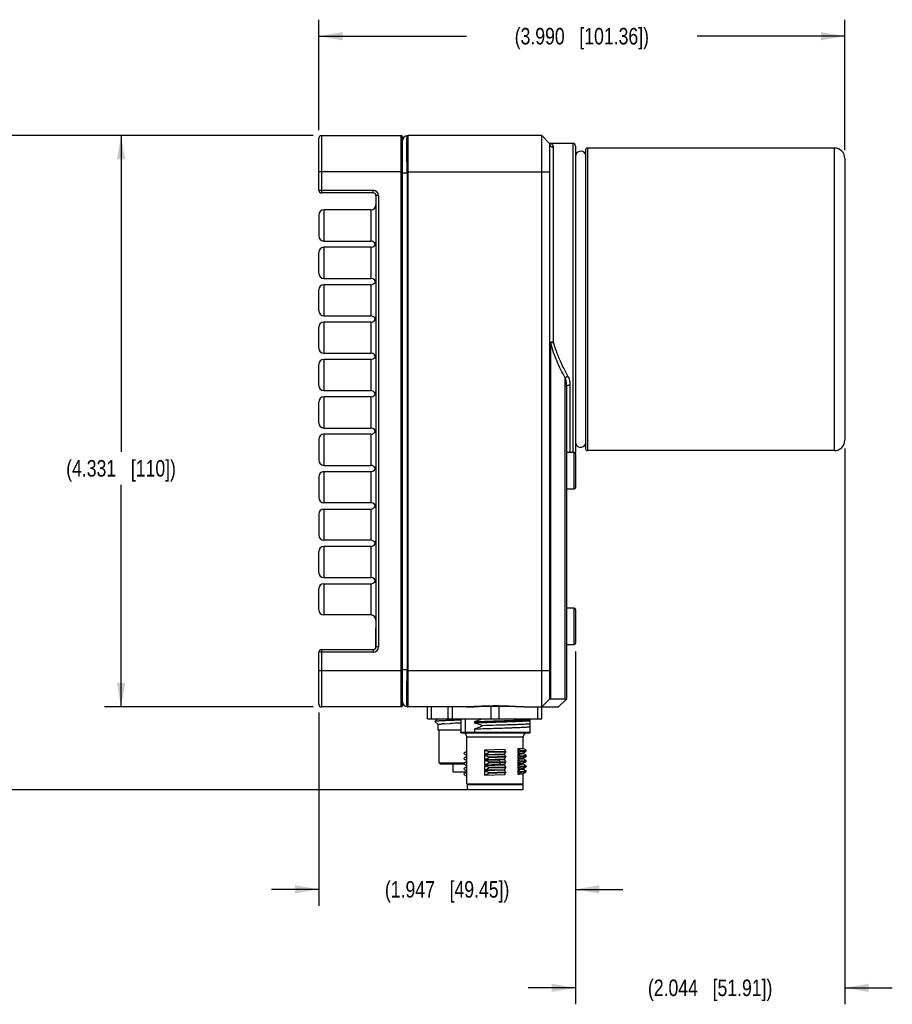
# Model space of a CAD drawing. Header units: inches. Extents: x 0 to 34, y 0 to 22.
# Tile 11 of 47: x 4 to 10.7, y 7.4 to 14.9. Entities that reach past the tile are written whole.
import ezdxf

# ---------------------------------------------------------------- set-up
doc = ezdxf.new("R2010")
doc.units = ezdxf.units.IN
doc.header["$LTSCALE"] = 1.87
doc.header["$MEASUREMENT"] = 0
doc.layers.get('0').update_dxf_attribs({"linetype": 'CONTINUOUS'})
doc.layers.add('DIMENSIONS', color=7, linetype='CONTINUOUS')
doc.styles.get("Standard").update_dxf_attribs({"font": 'txt', "width": 0.8})
doc.dimstyles.new('DIMSTYLE_1', dxfattribs={"dimtxt": 0.125, "dimasz": 0.18, "dimexe": 0.18, "dimexo": 0.0625, "dimgap": 0.09, "dimtad": 0, "dimtih": 1, "dimtoh": 1, "dimdec": 3, "dimzin": 4, "dimdsep": 46, "dimtxsty": 'STANDARD', "dimblk": '_FILLED', "dimblk1": '_FILLED', "dimblk2": '_FILLED', "dimcen": 0.09, "dimadec": 0, "dimazin": 0, "dimtp": 0.01, "dimtm": 0.01, "dimtfac": 1, "dimtdec": 3, "dimtofl": 0, "dimtmove": 0, "dimatfit": 3, "dimldrblk": '_FILLED', "dimfxl": 1, "dimtolj": 1, "dimtzin": 4, "dimarcsym": 0})

# ---------------------------------------------------------------- blocks, each defined once
blk = doc.blocks.new('_FILLED')
at = {"color": 0, "linetype": 'BYBLOCK'}
blk.add_solid([(0, 0), (-1, 0.174), (-1, -0.174)], dxfattribs=at)
blk = doc.blocks.new('*D0')
at = {"layer": 'DIMENSIONS', "color": 2, "linetype": 'CONTINUOUS'}
for p, q in [((6.3005, 14.0553), (6.3005, 14.8918)), ((10.2909, 13.9023), (10.2909, 14.8918)), ((6.3005, 14.7668), (7.4207, 14.7668)), ((10.2909, 14.7668), (9.1707, 14.7668))]:
    blk.add_line(p, q, dxfattribs=at)
at = {"layer": 'DIMENSIONS', "color": 2, "linetype": 'CONTINUOUS', "xscale": 0.18, "yscale": 0.18, "zscale": 0.18, "rotation": 180}
blk.add_blockref('_FILLED', (6.3005, 14.7668), dxfattribs=at)
at = {"layer": 'DIMENSIONS', "color": 2, "linetype": 'CONTINUOUS', "xscale": 0.18, "yscale": 0.18, "zscale": 0.18}
blk.add_blockref('_FILLED', (10.2909, 14.7668), dxfattribs=at)
at = {"layer": 'DIMENSIONS', "color": 2, "linetype": 'CONTINUOUS', "insert": (8.2957, 14.8293), "char_height": 0.125, "width": 1.625, "attachment_point": 2, "line_spacing_factor": 0.9}
blk.add_mtext('(3.990{\\Ftxt.shx;\\W1.000000;\\H0.125000; }[101.36])', dxfattribs=at)
blk = doc.blocks.new('*D1')
at = {"layer": 'DIMENSIONS', "color": 2, "linetype": 'CONTINUOUS'}
for p, q in [((6.258, 14.0128), (4.6755, 14.0128)), ((4.8005, 14.0128), (4.8005, 11.6157)), ((4.8005, 9.682), (4.8005, 11.3657)), ((6.258, 9.682), (4.6755, 9.682))]:
    blk.add_line(p, q, dxfattribs=at)
at = {"layer": 'DIMENSIONS', "color": 2, "linetype": 'CONTINUOUS', "xscale": 0.18, "yscale": 0.18, "zscale": 0.18}
for p, rotation in [((4.8005, 14.0128), 90), ((4.8005, 9.682), 270)]:
    blk.add_blockref('_FILLED', p, dxfattribs=dict(at, rotation=rotation))
at = {"layer": 'DIMENSIONS', "color": 2, "linetype": 'CONTINUOUS', "insert": (4.8005, 11.5532), "char_height": 0.125, "width": 1.325, "attachment_point": 2, "line_spacing_factor": 0.9}
blk.add_mtext('(4.331{\\Ftxt.shx;\\W1.000000;\\H0.125000; }[110])', dxfattribs=at)
blk = doc.blocks.new('*D2')
at = {"layer": 'DIMENSIONS', "color": 2, "linetype": 'CONTINUOUS'}
for p, q in [((8.2474, 10.1018), (8.2474, 8.1735)), ((6.3005, 9.6395), (6.3005, 8.1735)), ((6.3005, 8.2985), (5.9405, 8.2985)), ((8.2474, 8.2985), (8.6074, 8.2985))]:
    blk.add_line(p, q, dxfattribs=at)
at = {"layer": 'DIMENSIONS', "color": 2, "linetype": 'CONTINUOUS', "xscale": 0.18, "yscale": 0.18, "zscale": 0.18}
for p, rotation in [((6.3005, 8.2985), 359.9999973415), ((8.2474, 8.2985), 179.9999973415)]:
    blk.add_blockref('_FILLED', p, dxfattribs=dict(at, rotation=rotation))
at = {"layer": 'DIMENSIONS', "color": 2, "linetype": 'CONTINUOUS', "insert": (7.274, 8.361), "char_height": 0.125, "width": 1.525, "attachment_point": 2, "line_spacing_factor": 0.9}
blk.add_mtext('(1.947{\\Ftxt.shx;\\W1.000000;\\H0.125000; }[49.45])', dxfattribs=at)
blk = doc.blocks.new('*D3')
at = {"layer": 'DIMENSIONS', "color": 2, "linetype": 'CONTINUOUS'}
for p, q in [((10.2909, 11.6415), (10.2909, 7.4271)), ((8.2474, 10.1018), (8.2474, 7.4271)), ((8.2474, 7.5521), (7.8874, 7.5521)), ((10.2909, 7.5521), (10.6509, 7.5521))]:
    blk.add_line(p, q, dxfattribs=at)
at = {"layer": 'DIMENSIONS', "color": 2, "linetype": 'CONTINUOUS', "xscale": 0.18, "yscale": 0.18, "zscale": 0.18}
for p, rotation in [((8.2474, 7.5521), 359.9999973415), ((10.2909, 7.5521), 179.9999973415)]:
    blk.add_blockref('_FILLED', p, dxfattribs=dict(at, rotation=rotation))
at = {"layer": 'DIMENSIONS', "color": 2, "linetype": 'CONTINUOUS', "insert": (9.2691, 7.6146), "char_height": 0.125, "width": 1.525, "attachment_point": 2, "line_spacing_factor": 0.9}
blk.add_mtext('(2.044{\\Ftxt.shx;\\W1.000000;\\H0.125000; }[51.91])', dxfattribs=at)
blk = doc.blocks.new('*D28')
at = {"layer": 'DIMENSIONS', "color": 2, "linetype": 'CONTINUOUS'}
for p, q in [((6.258, 14.0128), (3.14, 14.0128)), ((3.265, 14.0128), (3.265, 12.2089)), ((3.265, 9.0521), (3.265, 11.9589)), ((7.4257, 9.0521), (3.14, 9.0521))]:
    blk.add_line(p, q, dxfattribs=at)
at = {"layer": 'DIMENSIONS', "color": 2, "linetype": 'CONTINUOUS', "xscale": 0.18, "yscale": 0.18, "zscale": 0.18}
for p, rotation in [((3.265, 14.0128), 90), ((3.265, 9.0521), 270)]:
    blk.add_blockref('_FILLED', p, dxfattribs=dict(at, rotation=rotation))
at = {"layer": 'DIMENSIONS', "color": 2, "linetype": 'CONTINUOUS', "insert": (3.265, 12.1464), "char_height": 0.125, "width": 1.325, "attachment_point": 2, "line_spacing_factor": 0.9}
blk.add_mtext('(4.961{\\Ftxt.shx;\\W1.000000;\\H0.125000; }[126])', dxfattribs=at)

msp = doc.modelspace()

# ---------------------------------------------------------------- linework, layer by layer
at = {"color": 6, "linetype": 'CONTINUOUS'}
for p, q in [((6.3005, 13.5985), (6.3005, 13.9928)), ((6.3205, 14.0128), (6.3205, 13.5785)), ((6.3205, 14.0128), (6.9264, 14.0128)), ((6.9264, 9.682), (6.9264, 14.0128)), ((6.9364, 9.692), (6.9364, 14.0028)), ((6.9364, 13.7372), (6.3005, 13.7372)), ((6.3005, 13.5985), (6.7136, 13.5985)), ((6.7136, 13.5785), (6.7136, 13.5985)), ((6.7136, 13.5785), (6.3205, 13.5785)), ((6.7336, 13.5585), (6.7336, 10.1363)), ((6.7536, 13.5585), (6.7336, 13.5585)), ((6.7536, 13.5585), (6.7536, 10.1363)), ((6.3399, 13.4498), (6.3399, 13.2135)), ((6.6942, 13.4498), (6.3399, 13.4498)), ((6.6942, 13.4498), (6.6942, 13.2135)), ((6.3005, 13.4104), (6.3005, 13.2529)), ((6.3399, 13.2135), (6.6942, 13.2135)), ((6.3399, 13.1663), (6.3399, 12.9301)), ((6.6942, 13.1663), (6.3399, 13.1663)), ((6.6942, 13.1663), (6.6942, 12.9301)), ((6.3005, 12.9694), (6.3005, 13.1269)), ((6.3399, 12.9301), (6.6942, 12.9301)), ((6.3005, 12.686), (6.3005, 12.8435)), ((6.3399, 12.8828), (6.3399, 12.6466)), ((6.6942, 12.8828), (6.3399, 12.8828)), ((6.6942, 12.8828), (6.6942, 12.6466)), ((6.3399, 12.6466), (6.6942, 12.6466)), ((6.3005, 12.4025), (6.3005, 12.56)), ((6.3399, 12.5994), (6.3399, 12.3631)), ((6.6942, 12.5994), (6.3399, 12.5994)), ((6.6942, 12.5994), (6.6942, 12.3631)), ((6.3399, 12.3631), (6.6942, 12.3631)), ((6.3005, 12.1191), (6.3005, 12.2765)), ((6.3399, 12.3159), (6.3399, 12.0797)), ((6.6942, 12.3159), (6.3399, 12.3159)), ((6.6942, 12.3159), (6.6942, 12.0797)), ((6.3399, 12.0797), (6.6942, 12.0797)), ((6.3399, 12.0324), (6.3399, 11.7962)), ((6.6942, 12.0324), (6.3399, 12.0324)), ((6.6942, 12.0324), (6.6942, 11.7962)), ((6.3005, 11.8356), (6.3005, 11.9931)), ((6.3399, 11.7962), (6.6942, 11.7962)), ((6.3399, 11.749), (6.3399, 11.5128)), ((6.6942, 11.749), (6.3399, 11.749)), ((6.6942, 11.749), (6.6942, 11.5128)), ((6.3005, 11.7096), (6.3005, 11.5521)), ((6.3399, 11.5128), (6.6942, 11.5128)), ((6.3005, 11.4261), (6.3005, 11.2687)), ((6.3399, 11.4655), (6.3399, 11.2293)), ((6.3399, 11.4655), (6.6942, 11.4655)), ((6.6942, 11.4655), (6.6942, 11.2293)), ((6.6942, 11.2293), (6.3399, 11.2293)), ((6.3005, 11.1427), (6.3005, 10.9852)), ((6.3399, 11.182), (6.3399, 10.9458)), ((6.3399, 11.182), (6.6942, 11.182)), ((6.6942, 11.182), (6.6942, 10.9458)), ((6.6942, 10.9458), (6.3399, 10.9458)), ((6.3399, 10.8986), (6.3399, 10.6624)), ((6.6942, 10.8986), (6.3399, 10.8986)), ((6.6942, 10.8986), (6.6942, 10.6624)), ((6.3005, 10.7017), (6.3005, 10.8592)), ((6.3399, 10.6624), (6.6942, 10.6624)), ((6.3399, 10.6151), (6.3399, 10.3789)), ((6.3399, 10.6151), (6.6942, 10.6151)), ((6.6942, 10.6151), (6.6942, 10.3789)), ((6.3005, 10.4183), (6.3005, 10.5757)), ((6.6942, 10.3789), (6.3399, 10.3789)), ((6.3005, 9.702), (6.3005, 10.0963)), ((6.7136, 10.0963), (6.3005, 10.0963)), ((6.3205, 10.1163), (6.3205, 9.682)), ((6.3205, 10.1163), (6.7136, 10.1163)), ((6.7136, 10.1163), (6.7136, 10.0963)), ((6.7536, 10.1363), (6.7336, 10.1363)), ((6.3005, 9.9576), (6.9364, 9.9576)), ((6.9264, 9.682), (6.3205, 9.682)), ((7.1804, 9.5706), (7.207, 9.5483)), ((7.1807, 9.5711), (7.1807, 9.5704)), ((7.2042, 9.5912), (7.1942, 9.5826)), ((7.2528, 9.5538), (7.2965, 9.556)), ((7.2965, 9.556), (7.2983, 9.556)), ((7.3773, 9.5915), (7.3773, 9.4899)), ((7.4107, 9.5915), (7.4107, 9.4899)), ((7.485, 9.5589), (7.485, 9.5702)), ((7.9049, 9.4899), (7.9049, 9.5915)), ((7.207, 9.5483), (7.2068, 9.5486)), ((7.2068, 9.5049), (7.2068, 9.5486)), ((7.2139, 9.2568), (7.2139, 9.5049)), ((7.2514, 9.5537), (7.2528, 9.5538)), ((7.3781, 9.4874), (7.3774, 9.4891)), ((7.3775, 9.4899), (7.9049, 9.4899)), ((7.3782, 9.4875), (7.3789, 9.4866)), ((7.382, 9.4852), (7.9001, 9.4852)), ((7.485, 9.4899), (7.485, 9.5147)), ((7.4226, 9.4557), (7.8517, 9.4557)), ((7.4226, 9.0994), (7.4226, 9.4557)), ((7.8517, 9.3666), (7.8517, 9.4557)), ((7.4041, 9.3259), (7.4041, 9.3334)), ((7.4234, 9.3138), (7.4234, 9.3464)), ((7.7105, 9.359), (7.5583, 9.3544)), ((7.5583, 9.3544), (7.5583, 9.3219)), ((7.5903, 9.343), (7.7179, 9.3465)), ((7.5903, 9.3355), (7.5903, 9.343)), ((7.7179, 9.3389), (7.5903, 9.3355)), ((7.7179, 9.3465), (7.7105, 9.359)), ((7.7105, 9.3264), (7.7179, 9.3389)), ((7.7179, 9.3465), (7.7179, 9.3389)), ((7.8107, 9.3627), (7.8283, 9.3502)), ((7.8107, 9.3627), (7.8107, 9.3301)), ((7.8283, 9.3426), (7.8107, 9.3301)), ((7.8283, 9.3426), (7.8283, 9.3502)), ((7.85, 9.3333), (7.8514, 9.3338)), ((7.8731, 9.3544), (7.8514, 9.3669)), ((7.8514, 9.3669), (7.8517, 9.3666)), ((7.8514, 9.3338), (7.8705, 9.3448)), ((7.8514, 9.3338), (7.8517, 9.3341)), ((7.8517, 9.3273), (7.8517, 9.3341)), ((7.8724, 9.3472), (7.8726, 9.3471)), ((7.8734, 9.3541), (7.8731, 9.3544)), ((7.8734, 9.3466), (7.8731, 9.3463)), ((7.8734, 9.3466), (7.8734, 9.3541)), ((7.2139, 9.2568), (7.2218, 9.249)), ((7.2139, 9.2568), (7.4072, 9.2568)), ((7.4041, 9.2865), (7.4041, 9.2941)), ((7.4239, 9.3137), (7.4234, 9.3138)), ((7.4234, 9.2745), (7.4234, 9.307)), ((7.4239, 9.2743), (7.4234, 9.2745)), ((7.4234, 9.2351), (7.4234, 9.2677)), ((7.5583, 9.3219), (7.7105, 9.3264)), ((7.7105, 9.3196), (7.5583, 9.3151)), ((7.5583, 9.3151), (7.5583, 9.2825)), ((7.5583, 9.2825), (7.7105, 9.2871)), ((7.6707, 9.279), (7.5583, 9.2757)), ((7.5583, 9.2757), (7.5583, 9.2431)), ((7.5903, 9.3037), (7.7179, 9.3071)), ((7.5903, 9.2961), (7.5903, 9.3037)), ((7.7179, 9.2996), (7.5903, 9.2961)), ((7.5903, 9.2643), (7.6741, 9.2665)), ((7.5903, 9.2567), (7.5903, 9.2643)), ((7.6741, 9.259), (7.5903, 9.2567)), ((7.7105, 9.2802), (7.6707, 9.279)), ((7.6741, 9.2665), (7.6707, 9.279)), ((7.6741, 9.259), (7.6707, 9.2465)), ((7.6741, 9.2665), (7.7179, 9.2677)), ((7.7179, 9.2602), (7.6741, 9.259)), ((7.7179, 9.3071), (7.7105, 9.3196)), ((7.7105, 9.2871), (7.7179, 9.2996)), ((7.7179, 9.2677), (7.7105, 9.2802)), ((7.7105, 9.2477), (7.7179, 9.2602)), ((7.7179, 9.3071), (7.7179, 9.2996)), ((7.7179, 9.2677), (7.7179, 9.2602)), ((7.8107, 9.3233), (7.8283, 9.3108)), ((7.8107, 9.3233), (7.8107, 9.2908)), ((7.8283, 9.3033), (7.8107, 9.2908)), ((7.8107, 9.284), (7.8283, 9.2714)), ((7.8107, 9.284), (7.8107, 9.2514)), ((7.8283, 9.2639), (7.8107, 9.2514)), ((7.8283, 9.3033), (7.8283, 9.3108)), ((7.8283, 9.2639), (7.8283, 9.2714)), ((7.85, 9.328), (7.8514, 9.3276)), ((7.85, 9.2939), (7.8514, 9.2944)), ((7.85, 9.2887), (7.8514, 9.2882)), ((7.8731, 9.315), (7.8514, 9.3276)), ((7.8514, 9.3276), (7.8517, 9.3273)), ((7.8514, 9.2944), (7.8705, 9.3054)), ((7.8514, 9.2944), (7.8517, 9.2947)), ((7.8731, 9.2757), (7.8514, 9.2882)), ((7.8514, 9.2882), (7.8517, 9.2879)), ((7.8514, 9.255), (7.8705, 9.266)), ((7.8517, 9.2879), (7.8517, 9.2947)), ((7.8724, 9.3078), (7.8726, 9.3077)), ((7.8724, 9.2684), (7.8726, 9.2683)), ((7.8734, 9.3148), (7.8731, 9.315)), ((7.8734, 9.3072), (7.8731, 9.3069)), ((7.8734, 9.2754), (7.8731, 9.2757)), ((7.8734, 9.2678), (7.8731, 9.2676)), ((7.8734, 9.3072), (7.8734, 9.3148)), ((7.8734, 9.2678), (7.8734, 9.2754)), ((7.2218, 9.249), (7.4041, 9.249)), ((7.3173, 9.249), (7.3173, 9.188)), ((7.4212, 9.188), (7.3173, 9.188)), ((7.4041, 9.2471), (7.4041, 9.2547)), ((7.4041, 9.2078), (7.4041, 9.2153)), ((7.4171, 9.1847), (7.4041, 9.1759)), ((7.4239, 9.235), (7.4234, 9.2351)), ((7.4234, 9.1957), (7.4234, 9.2283)), ((7.4239, 9.1956), (7.4234, 9.1957)), ((7.4234, 9.1564), (7.4234, 9.1889)), ((7.5583, 9.2431), (7.6707, 9.2465)), ((7.7105, 9.2409), (7.5583, 9.2363)), ((7.5583, 9.2363), (7.5583, 9.2038)), ((7.5583, 9.2038), (7.7105, 9.2083)), ((7.7105, 9.2015), (7.5583, 9.1969)), ((7.5583, 9.1969), (7.5583, 9.1644)), ((7.5903, 9.2249), (7.7179, 9.2284)), ((7.5903, 9.2174), (7.5903, 9.2249)), ((7.7179, 9.2208), (7.5903, 9.2174)), ((7.5903, 9.1855), (7.7179, 9.189)), ((7.5903, 9.178), (7.5903, 9.1855)), ((7.6707, 9.2465), (7.7105, 9.2477)), ((7.7179, 9.2284), (7.7105, 9.2409)), ((7.7105, 9.2083), (7.7179, 9.2208)), ((7.7179, 9.189), (7.7105, 9.2015)), ((7.7179, 9.2284), (7.7179, 9.2208)), ((7.7179, 9.189), (7.7179, 9.1814)), ((7.8107, 9.2446), (7.8283, 9.2321)), ((7.8107, 9.2446), (7.8107, 9.212)), ((7.8283, 9.2245), (7.8107, 9.212)), ((7.8107, 9.2052), (7.8283, 9.1927)), ((7.8107, 9.2052), (7.8107, 9.1727)), ((7.8283, 9.1852), (7.8107, 9.1727)), ((7.8283, 9.2245), (7.8283, 9.2321)), ((7.8283, 9.1852), (7.8283, 9.1927)), ((7.85, 9.2545), (7.8514, 9.255)), ((7.85, 9.2493), (7.8514, 9.2488)), ((7.85, 9.2152), (7.8514, 9.2156)), ((7.85, 9.2099), (7.8514, 9.2095)), ((7.8514, 9.255), (7.8517, 9.2553)), ((7.8731, 9.2363), (7.8514, 9.2488)), ((7.8514, 9.2488), (7.8517, 9.2485)), ((7.8514, 9.2156), (7.8705, 9.2266)), ((7.8514, 9.2156), (7.8517, 9.216)), ((7.8731, 9.1969), (7.8514, 9.2095)), ((7.8514, 9.2095), (7.8517, 9.2091)), ((7.8514, 9.1763), (7.8705, 9.1873)), ((7.8517, 9.2485), (7.8517, 9.2553)), ((7.8517, 9.2091), (7.8517, 9.216)), ((7.8724, 9.2291), (7.8726, 9.229)), ((7.8724, 9.1897), (7.8726, 9.1896)), ((7.8734, 9.236), (7.8731, 9.2363)), ((7.8734, 9.2285), (7.8731, 9.2282)), ((7.8734, 9.1966), (7.8731, 9.1969)), ((7.8734, 9.1891), (7.8731, 9.1888)), ((7.8734, 9.2285), (7.8734, 9.236)), ((7.8734, 9.1891), (7.8734, 9.1966)), ((7.4041, 9.1684), (7.4041, 9.1759)), ((7.5583, 9.1644), (7.7105, 9.1689)), ((7.7179, 9.1814), (7.5903, 9.178)), ((7.7105, 9.1689), (7.7179, 9.1814)), ((7.8514, 9.1763), (7.8517, 9.1766)), ((7.8517, 9.0994), (7.8517, 9.1766)), ((7.4226, 9.0994), (7.8517, 9.0994)), ((7.4305, 9.0915), (7.4226, 9.0994)), ((7.8478, 9.0915), (7.4265, 9.0915)), ((7.4265, 9.0915), (7.4265, 9.0521)), ((7.8478, 9.0521), (7.4265, 9.0521)), ((7.8438, 9.0915), (7.8517, 9.0994)), ((7.8478, 9.0915), (7.8478, 9.0521))]:
    msp.add_line(p, q, dxfattribs=at)
at = {"color": 7, "linetype": 'CONTINUOUS'}
for p, q in [((6.9777, 9.682), (6.9777, 14.0128)), ((7.9915, 14.0128), (6.9777, 14.0128)), ((7.0505, 14.0168), (7.0505, 14.0128)), ((7.0505, 14.0168), (7.5505, 14.0168)), ((7.1125, 14.0168), (7.1125, 14.0128)), ((7.4885, 14.0128), (7.4885, 14.0168)), ((7.5505, 14.0168), (7.5505, 14.0128)), ((7.9915, 9.5915), (7.9915, 14.0128)), ((7.9915, 14.0128), (8.0505, 13.9537)), ((6.9688, 13.9411), (6.9688, 13.9482)), ((8.0505, 13.9537), (8.0505, 9.7411)), ((8.2277, 13.9537), (8.0505, 13.9537)), ((8.0801, 12.4473), (8.0801, 13.9249)), ((8.2277, 13.9537), (8.2277, 11.6112)), ((8.2474, 13.934), (8.2474, 11.6112)), ((8.3224, 13.9028), (8.3224, 11.641)), ((8.3381, 13.9186), (8.3381, 11.6252)), ((10.2122, 13.9186), (8.3381, 13.9186)), ((10.2122, 11.6252), (10.2122, 13.9186)), ((10.2909, 13.8398), (10.2909, 11.704)), ((6.9711, 13.7372), (8.0505, 13.7372)), ((6.9712, 13.7293), (6.9364, 13.7293)), ((6.9712, 13.7293), (6.9712, 9.9655)), ((8.0592, 12.4392), (8.0505, 12.4392)), ((8.0592, 12.4392), (8.0592, 9.7411)), ((8.1698, 9.7411), (8.1698, 12.1755)), ((8.1785, 12.1072), (8.1785, 9.7411)), ((8.208, 11.6112), (8.208, 12.1235)), ((8.2375, 11.6112), (8.1785, 11.6112)), ((8.2375, 11.3356), (8.2375, 11.6112)), ((8.2474, 11.6013), (8.2474, 11.3454)), ((10.2122, 11.6252), (8.3381, 11.6252)), ((8.1785, 11.3356), (8.2375, 11.3356)), ((8.2375, 10.4301), (8.1785, 10.4301)), ((8.2375, 10.1545), (8.2375, 10.4301)), ((8.2474, 10.4202), (8.2474, 10.1643)), ((6.7296, 10.282), (6.7296, 10.1249)), ((6.7296, 10.282), (6.7336, 10.282)), ((8.1785, 10.1545), (8.2375, 10.1545)), ((6.9364, 9.9655), (6.9712, 9.9655)), ((6.9711, 9.9576), (8.0505, 9.9576)), ((6.9688, 9.7473), (6.9688, 9.7538)), ((8.0528, 9.7433), (7.9915, 9.682)), ((8.1698, 9.7411), (8.0592, 9.7411)), ((8.1785, 9.7411), (8.1194, 9.682)), ((8.1723, 9.7409), (8.1698, 9.7411)), ((7.4188, 9.682), (6.9777, 9.682)), ((7.1253, 9.5915), (7.1253, 9.682)), ((7.1539, 9.682), (7.1539, 9.5915)), ((7.2828, 9.5915), (7.2828, 9.682)), ((7.3114, 9.682), (7.3114, 9.5915)), ((7.5559, 9.687), (7.6349, 9.6886)), ((7.6086, 9.5915), (7.6086, 9.6881)), ((7.6657, 9.6881), (7.6657, 9.5915)), ((7.8555, 9.682), (8.1194, 9.682)), ((7.9629, 9.5915), (7.9629, 9.682)), ((7.1253, 9.5915), (7.9915, 9.5915)), ((7.3773, 9.5049), (7.2068, 9.5049)), ((7.3773, 9.4902), (7.3774, 9.4906)), ((7.3773, 9.4899), (7.3773, 9.4899)), ((7.3775, 9.4887), (7.3774, 9.4902)), ((7.3781, 9.4874), (7.3775, 9.4887)), ((7.3786, 9.4867), (7.3781, 9.4874)), ((7.3789, 9.4866), (7.3786, 9.4867)), ((7.3797, 9.4858), (7.3789, 9.4866)), ((7.3815, 9.4852), (7.3797, 9.4858)), ((7.382, 9.4852), (7.3815, 9.4852))]:
    msp.add_line(p, q, dxfattribs=at)
for points in [[(7.4188, 9.682), (7.4779, 9.6836), (7.5559, 9.687)], [(7.6349, 9.6886), (7.714, 9.6872), (7.7924, 9.6837), (7.8555, 9.682)]]:
    msp.add_lwpolyline(points, dxfattribs=at)
at = {"color": 6, "linetype": 'CONTINUOUS'}
msp.add_lwpolyline([(7.1942, 9.5826), (7.1834, 9.5736), (7.1805, 9.5713)], dxfattribs=at)
for centre, radius, start, end in [((6.3205, 13.9928), 0.02, 90, 180), ((6.9264, 14.0028), 0.01, 0, 89.99999), ((6.3205, 13.5985), 0.02, 180, 270), ((6.7136, 13.5585), 0.04, 0, 90), ((6.7136, 13.5585), 0.02, 360, 90), ((6.3399, 13.4104), 0.0394, 90, 180), ((6.6942, 13.4891), 0.0394, 270, 360), ((6.3399, 13.2529), 0.0394, 180, 270), ((6.6942, 13.1742), 0.0394, 23.87475, 90), ((6.3399, 13.1269), 0.0394, 90, 180), ((6.6942, 13.2057), 0.0394, 270, 0), ((6.3399, 12.9694), 0.0394, 180, 270), ((6.6942, 12.8907), 0.0394, 0, 90), ((6.3399, 12.8435), 0.0394, 90, 180), ((6.6942, 12.9222), 0.0394, 270, 336.54252), ((6.3399, 12.686), 0.0394, 180, 270), ((6.6942, 12.6072), 0.0394, 23.87475, 90), ((6.6942, 12.6387), 0.0394, 270, 0), ((6.3399, 12.56), 0.0394, 90, 180), ((6.3399, 12.4025), 0.0394, 180, 270), ((6.6942, 12.3238), 0.0394, 0, 90), ((6.6942, 12.3553), 0.0394, 270, 336.54252), ((6.3399, 12.2765), 0.0394, 90, 180), ((6.3399, 12.1191), 0.0394, 180, 270), ((6.3399, 11.9931), 0.0394, 90, 180), ((6.6942, 12.0403), 0.0394, 23.87475, 90), ((6.6942, 12.0718), 0.0394, 270, 360), ((6.3399, 11.8356), 0.0394, 180, 270), ((6.6942, 11.7568), 0.0394, 0, 90), ((6.3399, 11.7096), 0.0394, 90, 180), ((6.6942, 11.7883), 0.0394, 270, 335.85085), ((6.3399, 11.5521), 0.0394, 180, 270), ((6.6942, 11.4734), 0.0394, 24.14915, 90), ((6.6942, 11.5049), 0.0394, 270, 360), ((6.3399, 11.4261), 0.0394, 90, 180), ((6.3399, 11.2687), 0.0394, 180, 270), ((6.6942, 11.1899), 0.0394, 0, 90), ((6.6942, 11.2214), 0.0394, 270, 335.85085), ((6.3399, 11.1427), 0.0394, 90, 180), ((6.3399, 10.9852), 0.0394, 180, 270), ((6.3399, 10.8592), 0.0394, 90, 180), ((6.6942, 10.9065), 0.0394, 24.14915, 90), ((6.6942, 10.938), 0.0394, 270, 360), ((6.3399, 10.7017), 0.0394, 180, 270), ((6.3399, 10.5757), 0.0394, 90, 180), ((6.6942, 10.623), 0.0394, 360, 90), ((6.6942, 10.6545), 0.0394, 270, 336.54252), ((6.3399, 10.4183), 0.0394, 180, 270), ((6.6942, 10.3395), 0.0394, 360, 90), ((6.3205, 10.0963), 0.02, 90, 180), ((6.7136, 10.1363), 0.04, 270, 360), ((6.7136, 10.1363), 0.02, 270, 0), ((6.3205, 9.702), 0.02, 180, 270), ((6.9264, 9.692), 0.01, 270.00001, 360), ((7.5587, 3.5434), 6.0183, 92.3104, 92.4803), ((7.7346, -0.8475), 10.4127, 91.96959, 92.30367), ((7.3152, 8.4462), 1.1094, 93.52879, 94.02454), ((7.3402, 8.0507), 1.5056, 93.38031, 93.55186), ((7.3821, 9.4899), 0.00475, 174.02746, 180), ((7.3931, 9.4557), 0.0295, 0, 90), ((7.8813, 9.4557), 0.0295, 90, 180), ((7.9001, 9.4899), 0.00472, 270, 360), ((7.9795, 8.495), 1.0169, 123.20648, 124.4639), ((7.827, 9.9849), 0.783, 237.30677, 238.90442), ((8.0189, 8.3972), 1.0874, 123.60558, 124.4341), ((7.827, 9.9455), 0.783, 237.30677, 238.90442), ((8.0189, 8.3578), 1.0874, 123.60558, 124.4341), ((7.9266, 8.5359), 0.9208, 123.1897, 123.6), ((7.9266, 8.4966), 0.9208, 123.1897, 123.6), ((7.827, 9.9061), 0.783, 237.30677, 238.90442), ((8.0189, 8.3185), 1.0874, 123.60558, 124.4341), ((7.827, 9.8668), 0.783, 237.30677, 238.90442), ((7.9266, 8.4572), 0.9208, 123.1897, 123.6), ((7.9477, 8.3847), 0.96, 123.16025, 123.55348), ((7.8499, 9.8642), 0.8264, 237.35051, 238.86436)]:
    msp.add_arc(centre, radius, start, end, dxfattribs=at)
at = {"color": 7, "linetype": 'CONTINUOUS'}
for centre, radius, start, end in [((6.9714, 13.9754), 0.035, 90.06874, 180), ((6.9777, 14.0029), 0.00984, 90.00002, 131.12526), ((8.2277, 13.934), 0.0197, 360, 90), ((8.2868, 13.8553), 0.0394, 28.78889, 180), ((8.3381, 13.9028), 0.0157, 90, 180), ((10.2122, 13.8398), 0.0787, 0, 90), ((6.7174, 13.7293), 0.2538, 0.01402, 1.78121), ((8.2868, 11.6899), 0.0394, 180, 336.56249), ((10.2122, 11.704), 0.0787, 270, 360), ((8.2375, 11.6013), 0.00984, 0, 90), ((8.2277, 11.6112), 0.0197, 343.12757, 0), ((8.3381, 11.641), 0.0157, 180, 270), ((8.2375, 11.3454), 0.00984, 270.00001, 360), ((8.2375, 10.4202), 0.00984, 360, 90), ((8.2375, 10.1643), 0.00984, 270.00003, 0), ((6.7174, 9.9655), 0.2538, 358.21877, 359.986), ((6.9714, 9.7194), 0.035, 180, 269.93126), ((6.9777, 9.6919), 0.00984, 228.87476, 269.99998), ((7.6811, 6.4848), 3.2049, 92.19548, 92.49678), ((7.641, 7.5939), 2.095, 90.51478, 92.26233), ((7.6371, 7.8815), 1.8074, 89.63256, 90.4735), ((7.6343, 7.6342), 2.0547, 87.81928, 89.59672), ((7.5995, 6.6447), 3.0448, 87.62488, 87.87484), ((7.382, 9.4899), 0.00472, 180, 270)]:
    msp.add_arc(centre, radius, start, end, dxfattribs=at)
for points, knots in [([(6.9688, 13.9482), (6.9688, 13.9527), (6.9688, 13.9613), (6.969, 13.9733), (6.9691, 13.9837), (6.9693, 13.9914), (6.9695, 13.9966), (6.9697, 13.9999), (6.9698, 14.0028), (6.97, 14.0052), (6.9703, 14.0071), (6.9705, 14.0086), (6.9708, 14.0096), (6.971, 14.0101), (6.9712, 14.0103), (6.9712, 14.0103)], [0, 0, 0, 0, 0.217847, 0.411196, 0.578745, 0.719372, 0.77933, 0.832254, 0.878052, 0.916656, 0.948046, 0.972246, 0.989377, 0.99543, 1, 1, 1, 1]), ([(6.9711, 13.7372), (6.9705, 13.7563), (6.9697, 13.7936), (6.9691, 13.8475), (6.9688, 13.8963), (6.9687, 13.927), (6.9688, 13.9411)], [0, 0, 0, 0, 0.28147, 0.549366, 0.792302, 1, 1, 1, 1]), ([(8.0505, 13.9537), (8.0505, 13.9518), (8.0509, 13.948), (8.0532, 13.9408), (8.0587, 13.9327), (8.0669, 13.9275), (8.0742, 13.9253), (8.0781, 13.9249), (8.0801, 13.9249)], [0, 0, 0, 0, 0.125085, 0.249491, 0.496634, 0.745462, 0.872019, 1, 1, 1, 1]), ([(8.0801, 13.9249), (8.0799, 13.9271), (8.0793, 13.9314), (8.0774, 13.9375), (8.0743, 13.9425), (8.0703, 13.9466), (8.0657, 13.9498), (8.0609, 13.9521), (8.0558, 13.9534), (8.0523, 13.9537), (8.0505, 13.9537)], [0, 0, 0, 0, 0.148378, 0.282977, 0.410694, 0.535001, 0.655869, 0.772275, 0.886111, 1, 1, 1, 1]), ([(8.0801, 12.4473), (8.0782, 12.4473), (8.0744, 12.4472), (8.0689, 12.4467), (8.0638, 12.446), (8.0594, 12.445), (8.0562, 12.444), (8.0541, 12.443), (8.0528, 12.4423), (8.0518, 12.4416), (8.0511, 12.4408), (8.0507, 12.44), (8.0505, 12.4394), (8.0505, 12.4392)], [0, 0, 0, 0, 0.179724, 0.35381, 0.515137, 0.658436, 0.779411, 0.830677, 0.875526, 0.914036, 0.946758, 0.974787, 1, 1, 1, 1]), ([(8.0592, 12.4392), (8.0606, 12.44), (8.0637, 12.4416), (8.0688, 12.4437), (8.0743, 12.4456), (8.0781, 12.4468), (8.0801, 12.4473)], [0, 0, 0, 0, 0.219084, 0.467984, 0.733032, 1, 1, 1, 1]), ([(8.1698, 12.1755), (8.1584, 12.1958), (8.1365, 12.2373), (8.1068, 12.3018), (8.0807, 12.3692), (8.0659, 12.4155), (8.0592, 12.4392)], [0, 0, 0, 0, 0.243662, 0.491077, 0.742912, 1, 1, 1, 1]), ([(8.1907, 12.1901), (8.1793, 12.2099), (8.1573, 12.2502), (8.1277, 12.3131), (8.1016, 12.3789), (8.0868, 12.4242), (8.0801, 12.4473)], [0, 0, 0, 0, 0.244313, 0.491081, 0.742276, 1, 1, 1, 1]), ([(8.1907, 12.1901), (8.1887, 12.1892), (8.1847, 12.1872), (8.1791, 12.1837), (8.1741, 12.1799), (8.1711, 12.177), (8.1698, 12.1755)], [0, 0, 0, 0, 0.257794, 0.518617, 0.770053, 1, 1, 1, 1]), ([(8.1698, 12.1755), (8.1728, 12.1644), (8.1772, 12.1417), (8.1785, 12.1187), (8.1785, 12.1072)], [0, 0, 0, 0, 0.501962, 1, 1, 1, 1]), ([(8.208, 12.1235), (8.2079, 12.1291), (8.2072, 12.1405), (8.2042, 12.1575), (8.1989, 12.1743), (8.1937, 12.1849), (8.1907, 12.1901)], [0, 0, 0, 0, 0.244657, 0.492023, 0.742988, 1, 1, 1, 1]), ([(8.1785, 12.1072), (8.1785, 12.1083), (8.1789, 12.1106), (8.1808, 12.1137), (8.1836, 12.1165), (8.1872, 12.1189), (8.1917, 12.1209), (8.1968, 12.1223), (8.2023, 12.1232), (8.2061, 12.1235), (8.208, 12.1235)], [0, 0, 0, 0, 0.088784, 0.184202, 0.290701, 0.410625, 0.543626, 0.687965, 0.84113, 1, 1, 1, 1]), ([(6.9688, 9.7538), (6.9687, 9.7679), (6.9688, 9.7985), (6.9691, 9.8473), (6.9697, 9.9012), (6.9705, 9.9385), (6.9711, 9.9576)], [0, 0, 0, 0, 0.207734, 0.450671, 0.718545, 1, 1, 1, 1]), ([(6.9712, 9.6845), (6.9712, 9.6845), (6.971, 9.6847), (6.9708, 9.6852), (6.9705, 9.6862), (6.9703, 9.6877), (6.97, 9.6897), (6.9698, 9.6921), (6.9697, 9.695), (6.9695, 9.6983), (6.9693, 9.7036), (6.9691, 9.7114), (6.969, 9.7219), (6.9688, 9.7341), (6.9688, 9.7427), (6.9688, 9.7473)], [0, 0, 0, 0, 0.004551, 0.010588, 0.027697, 0.051882, 0.083267, 0.121871, 0.167675, 0.220611, 0.280583, 0.421241, 0.588817, 0.782175, 1, 1, 1, 1]), ([(8.0592, 9.7411), (8.0585, 9.7411), (8.0573, 9.7412), (8.0555, 9.7416), (8.054, 9.7423), (8.0532, 9.743), (8.0528, 9.7433)], [0, 0, 0, 0, 0.286599, 0.544883, 0.780058, 1, 1, 1, 1]), ([(8.1762, 9.7389), (8.1758, 9.7393), (8.1745, 9.7402), (8.1731, 9.7407), (8.1723, 9.7409)], [0, 0, 0, 0, 0.473476, 1, 1, 1, 1]), ([(7.5415, 9.6866), (7.5307, 9.6862), (7.5096, 9.6852), (7.4784, 9.6836), (7.4483, 9.6824), (7.4286, 9.682), (7.4188, 9.682)], [0, 0, 0, 0, 0.26326, 0.517261, 0.762553, 1, 1, 1, 1]), ([(7.8555, 9.682), (7.8452, 9.682), (7.8243, 9.6824), (7.7925, 9.6838), (7.7595, 9.6854), (7.7371, 9.6865), (7.7257, 9.6869)], [0, 0, 0, 0, 0.236985, 0.482403, 0.736767, 1, 1, 1, 1])]:
    msp.add_open_spline(points, degree=3, knots=knots, dxfattribs=at)
at = {"color": 6, "linetype": 'CONTINUOUS'}
for points, knots in [([(7.3763, 9.5815), (7.363, 9.5811), (7.3373, 9.5802), (7.3059, 9.5791), (7.2825, 9.5783), (7.2665, 9.5776), (7.2517, 9.577), (7.2381, 9.5763), (7.2258, 9.5757), (7.2149, 9.575), (7.2055, 9.5744), (7.1975, 9.5737), (7.1918, 9.5732), (7.188, 9.5727), (7.1858, 9.5724), (7.1839, 9.5721), (7.1825, 9.5718), (7.1814, 9.5715), (7.1809, 9.5712), (7.1807, 9.5711)], [0, 0, 0, 0, 0.204676, 0.393492, 0.480653, 0.562361, 0.638173, 0.70766, 0.770464, 0.826253, 0.874702, 0.915561, 0.948638, 0.962202, 0.973755, 0.983294, 0.990824, 0.996369, 1, 1, 1, 1]), ([(7.5363, 9.5913), (7.5321, 9.5891), (7.5157, 9.5807), (7.4983, 9.5738), (7.485, 9.5702)], [0, 0, 0, 0, 0.254282, 1, 1, 1, 1]), ([(7.485, 9.5702), (7.505, 9.571), (7.5466, 9.5725), (7.6106, 9.5746), (7.6762, 9.5767), (7.7301, 9.5785), (7.771, 9.5799), (7.799, 9.581), (7.8245, 9.5821), (7.8472, 9.5832), (7.8667, 9.5842), (7.8828, 9.5853), (7.8939, 9.5862), (7.9008, 9.587), (7.9036, 9.5874), (7.9049, 9.5876)], [0, 0, 0, 0, 0.142256, 0.297741, 0.457102, 0.610752, 0.682515, 0.749449, 0.810532, 0.864857, 0.911588, 0.950054, 0.979668, 0.991017, 1, 1, 1, 1]), ([(7.9049, 9.5763), (7.9036, 9.5761), (7.9008, 9.5757), (7.8939, 9.5749), (7.8828, 9.574), (7.8667, 9.573), (7.8472, 9.5719), (7.8245, 9.5708), (7.799, 9.5698), (7.771, 9.5687), (7.7301, 9.5672), (7.6762, 9.5654), (7.6106, 9.5633), (7.5466, 9.5612), (7.505, 9.5597), (7.485, 9.5589)], [0, 0, 0, 0, 0.008983, 0.020332, 0.049946, 0.088412, 0.135143, 0.189468, 0.250551, 0.317485, 0.389248, 0.542898, 0.702259, 0.857744, 1, 1, 1, 1]), ([(7.485, 9.5589), (7.4949, 9.5571), (7.5145, 9.5517), (7.5332, 9.5437), (7.5423, 9.5392)], [0, 0, 0, 0, 0.494381, 1, 1, 1, 1]), ([(7.2068, 9.5486), (7.2068, 9.5487), (7.2069, 9.5488), (7.2071, 9.549), (7.2074, 9.5492), (7.208, 9.5494), (7.2089, 9.5497), (7.2099, 9.5499), (7.2113, 9.5502), (7.2128, 9.5505), (7.2154, 9.5508), (7.2192, 9.5513), (7.2244, 9.5518), (7.2306, 9.5523), (7.235, 9.5526), (7.2373, 9.5528)], [0, 0, 0, 0, 0.009345, 0.015821, 0.02388, 0.045216, 0.073871, 0.110003, 0.153669, 0.20488, 0.263628, 0.403645, 0.573469, 0.772513, 1, 1, 1, 1]), ([(7.3774, 9.4906), (7.3774, 9.4903), (7.3774, 9.4898), (7.3776, 9.4888), (7.3779, 9.488), (7.3782, 9.4875)], [0, 0, 0, 0, 0.231104, 0.484903, 1, 1, 1, 1]), ([(7.382, 9.4852), (7.3816, 9.4852), (7.3808, 9.4853), (7.3801, 9.4857), (7.3797, 9.4859)], [0, 0, 0, 0, 0.498213, 1, 1, 1, 1]), ([(7.4143, 9.4852), (7.4138, 9.4852), (7.4128, 9.4855), (7.4116, 9.4866), (7.4108, 9.4881), (7.4107, 9.4893), (7.4107, 9.4899)], [0, 0, 0, 0, 0.219996, 0.458972, 0.721744, 1, 1, 1, 1]), ([(7.5423, 9.5392), (7.5377, 9.5366), (7.5194, 9.5267), (7.5, 9.5188), (7.485, 9.5147)], [0, 0, 0, 0, 0.254797, 1, 1, 1, 1]), ([(7.485, 9.5147), (7.505, 9.5155), (7.5466, 9.5169), (7.6106, 9.5191), (7.6762, 9.5212), (7.7301, 9.523), (7.771, 9.5244), (7.799, 9.5255), (7.8245, 9.5266), (7.8472, 9.5276), (7.8667, 9.5287), (7.8828, 9.5298), (7.8939, 9.5307), (7.9008, 9.5315), (7.9036, 9.5319), (7.9049, 9.5321)], [0, 0, 0, 0, 0.142256, 0.297741, 0.457102, 0.610752, 0.682515, 0.749449, 0.810532, 0.864857, 0.911588, 0.950054, 0.979668, 0.991017, 1, 1, 1, 1]), ([(7.4881, 9.4852), (7.4877, 9.4852), (7.4868, 9.4855), (7.4858, 9.4866), (7.4852, 9.4881), (7.485, 9.4893), (7.485, 9.4899)], [0, 0, 0, 0, 0.197279, 0.428774, 0.701693, 1, 1, 1, 1]), ([(7.9049, 9.5518), (7.9005, 9.5515), (7.8912, 9.551), (7.87, 9.5499), (7.839, 9.5485), (7.7973, 9.547), (7.7504, 9.5454), (7.7, 9.5439), (7.6302, 9.5418), (7.5774, 9.5403), (7.5423, 9.5392)], [0, 0, 0, 0, 0.03587, 0.07738, 0.175836, 0.292165, 0.422723, 0.563343, 0.709512, 1, 1, 1, 1]), ([(7.5583, 9.3544), (7.561, 9.3536), (7.5664, 9.352), (7.5771, 9.3483), (7.5851, 9.3452), (7.5903, 9.343)], [0, 0, 0, 0, 0.248164, 0.497552, 1, 1, 1, 1]), ([(7.5583, 9.3219), (7.561, 9.3229), (7.5664, 9.3249), (7.5744, 9.3282), (7.5824, 9.3317), (7.5877, 9.3342), (7.5903, 9.3355)], [0, 0, 0, 0, 0.248076, 0.497435, 0.748101, 1, 1, 1, 1]), ([(7.8517, 9.3666), (7.8517, 9.3665), (7.8516, 9.3664), (7.8513, 9.3662), (7.851, 9.3661), (7.8507, 9.366), (7.85, 9.3658), (7.8484, 9.3655), (7.8454, 9.3651), (7.8408, 9.3646), (7.835, 9.3641), (7.8279, 9.3636), (7.8197, 9.3632), (7.8139, 9.3628), (7.8107, 9.3627)], [0, 0, 0, 0, 0.00717, 0.012981, 0.020574, 0.030032, 0.041397, 0.069929, 0.150273, 0.261452, 0.40303, 0.574247, 0.773727, 1, 1, 1, 1]), ([(7.8107, 9.3301), (7.8156, 9.3304), (7.8224, 9.3307), (7.831, 9.3313), (7.8364, 9.3317), (7.8409, 9.3321), (7.8447, 9.3325), (7.8476, 9.3328), (7.8493, 9.3331), (7.85, 9.3333)], [0, 0, 0, 0, 0.366145, 0.521785, 0.658087, 0.774358, 0.87025, 0.945523, 1, 1, 1, 1]), ([(7.8283, 9.3502), (7.8327, 9.3504), (7.8409, 9.3508), (7.852, 9.3514), (7.8608, 9.352), (7.8658, 9.3525), (7.868, 9.3528)], [0, 0, 0, 0, 0.334916, 0.615378, 0.837778, 1, 1, 1, 1]), ([(7.8731, 9.3463), (7.873, 9.3462), (7.8725, 9.346), (7.8716, 9.3458), (7.8704, 9.3456), (7.869, 9.3454), (7.8672, 9.3451), (7.8642, 9.3448), (7.8597, 9.3444), (7.8534, 9.344), (7.846, 9.3435), (7.8375, 9.3431), (7.8315, 9.3428), (7.8283, 9.3426)], [0, 0, 0, 0, 0.013252, 0.033069, 0.059596, 0.09287, 0.132893, 0.179636, 0.293044, 0.432585, 0.597652, 0.787197, 1, 1, 1, 1]), ([(7.868, 9.3528), (7.8688, 9.3529), (7.8699, 9.353), (7.8712, 9.3533), (7.872, 9.3534), (7.8726, 9.3536), (7.873, 9.3537), (7.8732, 9.3539), (7.8733, 9.354), (7.8734, 9.3541), (7.8734, 9.3541)], [0, 0, 0, 0, 0.420018, 0.586437, 0.723859, 0.832496, 0.9129, 0.942977, 0.966831, 1, 1, 1, 1]), ([(7.8726, 9.3471), (7.8727, 9.347), (7.8729, 9.347), (7.8732, 9.3468), (7.8734, 9.3467), (7.8734, 9.3466)], [0, 0, 0, 0, 0.377682, 0.66372, 1, 1, 1, 1]), ([(7.5583, 9.3151), (7.561, 9.3143), (7.5664, 9.3126), (7.5771, 9.309), (7.5851, 9.3059), (7.5903, 9.3037)], [0, 0, 0, 0, 0.248164, 0.497552, 1, 1, 1, 1]), ([(7.5583, 9.2825), (7.561, 9.2835), (7.5664, 9.2855), (7.5744, 9.2888), (7.5824, 9.2924), (7.5877, 9.2948), (7.5903, 9.2961)], [0, 0, 0, 0, 0.248076, 0.497435, 0.748101, 1, 1, 1, 1]), ([(7.5903, 9.2643), (7.5851, 9.2665), (7.5745, 9.2706), (7.5637, 9.2741), (7.5583, 9.2757)], [0, 0, 0, 0, 0.502476, 1, 1, 1, 1]), ([(7.5583, 9.2431), (7.561, 9.2441), (7.5664, 9.2462), (7.5744, 9.2495), (7.5824, 9.253), (7.5877, 9.2555), (7.5903, 9.2567)], [0, 0, 0, 0, 0.248096, 0.497467, 0.748122, 1, 1, 1, 1]), ([(7.8517, 9.3273), (7.8517, 9.3272), (7.8516, 9.327), (7.8513, 9.3269), (7.851, 9.3268), (7.8507, 9.3266), (7.85, 9.3265), (7.8484, 9.3261), (7.8454, 9.3257), (7.8408, 9.3252), (7.835, 9.3248), (7.8279, 9.3243), (7.8197, 9.3238), (7.8139, 9.3235), (7.8107, 9.3233)], [0, 0, 0, 0, 0.00717, 0.012981, 0.020574, 0.030032, 0.041397, 0.069929, 0.150273, 0.261452, 0.40303, 0.574247, 0.773727, 1, 1, 1, 1]), ([(7.8107, 9.2908), (7.8156, 9.291), (7.8224, 9.2914), (7.831, 9.2919), (7.8364, 9.2923), (7.8409, 9.2927), (7.8447, 9.2931), (7.8476, 9.2935), (7.8493, 9.2938), (7.85, 9.2939)], [0, 0, 0, 0, 0.366145, 0.521785, 0.658087, 0.774358, 0.87025, 0.945523, 1, 1, 1, 1]), ([(7.8517, 9.2879), (7.8517, 9.2878), (7.8516, 9.2876), (7.8513, 9.2875), (7.851, 9.2874), (7.8507, 9.2873), (7.85, 9.2871), (7.8484, 9.2868), (7.8454, 9.2863), (7.8408, 9.2859), (7.835, 9.2854), (7.8279, 9.2849), (7.8197, 9.2844), (7.8139, 9.2841), (7.8107, 9.284)], [0, 0, 0, 0, 0.00717, 0.012981, 0.020574, 0.030032, 0.041397, 0.069929, 0.150273, 0.261452, 0.40303, 0.574247, 0.773727, 1, 1, 1, 1]), ([(7.8283, 9.3108), (7.8327, 9.311), (7.8409, 9.3114), (7.852, 9.312), (7.8608, 9.3127), (7.8658, 9.3131), (7.868, 9.3134)], [0, 0, 0, 0, 0.334916, 0.615378, 0.837778, 1, 1, 1, 1]), ([(7.8731, 9.3069), (7.873, 9.3068), (7.8725, 9.3067), (7.8716, 9.3064), (7.8704, 9.3062), (7.869, 9.306), (7.8672, 9.3058), (7.8642, 9.3054), (7.8597, 9.3051), (7.8534, 9.3046), (7.846, 9.3042), (7.8375, 9.3037), (7.8315, 9.3034), (7.8283, 9.3033)], [0, 0, 0, 0, 0.013252, 0.033069, 0.059596, 0.09287, 0.132893, 0.179636, 0.293044, 0.432585, 0.597652, 0.787197, 1, 1, 1, 1]), ([(7.8283, 9.2714), (7.8327, 9.2716), (7.8409, 9.272), (7.852, 9.2727), (7.8608, 9.2733), (7.8658, 9.2738), (7.868, 9.274)], [0, 0, 0, 0, 0.334916, 0.615378, 0.837778, 1, 1, 1, 1]), ([(7.8731, 9.2676), (7.873, 9.2675), (7.8725, 9.2673), (7.8716, 9.2671), (7.8704, 9.2668), (7.869, 9.2666), (7.8672, 9.2664), (7.8642, 9.2661), (7.8597, 9.2657), (7.8534, 9.2652), (7.846, 9.2648), (7.8375, 9.2643), (7.8315, 9.264), (7.8283, 9.2639)], [0, 0, 0, 0, 0.013252, 0.033069, 0.059596, 0.09287, 0.132893, 0.179636, 0.293044, 0.432585, 0.597652, 0.787197, 1, 1, 1, 1]), ([(7.868, 9.3134), (7.8688, 9.3135), (7.8699, 9.3137), (7.8712, 9.3139), (7.872, 9.3141), (7.8726, 9.3142), (7.873, 9.3144), (7.8732, 9.3145), (7.8733, 9.3146), (7.8734, 9.3147), (7.8734, 9.3148)], [0, 0, 0, 0, 0.420018, 0.586437, 0.723859, 0.832496, 0.9129, 0.942977, 0.966831, 1, 1, 1, 1]), ([(7.868, 9.274), (7.8688, 9.2741), (7.8699, 9.2743), (7.8712, 9.2745), (7.872, 9.2747), (7.8726, 9.2749), (7.873, 9.275), (7.8732, 9.2751), (7.8733, 9.2752), (7.8734, 9.2753), (7.8734, 9.2754)], [0, 0, 0, 0, 0.420018, 0.586437, 0.723859, 0.832496, 0.9129, 0.942977, 0.966831, 1, 1, 1, 1]), ([(7.8726, 9.3077), (7.8727, 9.3077), (7.8729, 9.3076), (7.8732, 9.3075), (7.8734, 9.3073), (7.8734, 9.3072)], [0, 0, 0, 0, 0.377682, 0.66372, 1, 1, 1, 1]), ([(7.8726, 9.2683), (7.8727, 9.2683), (7.8729, 9.2682), (7.8732, 9.2681), (7.8734, 9.2679), (7.8734, 9.2678)], [0, 0, 0, 0, 0.377682, 0.66372, 1, 1, 1, 1]), ([(7.5583, 9.2363), (7.561, 9.2355), (7.5664, 9.2339), (7.5771, 9.2302), (7.5851, 9.2271), (7.5903, 9.2249)], [0, 0, 0, 0, 0.248164, 0.497552, 1, 1, 1, 1]), ([(7.5583, 9.2038), (7.561, 9.2047), (7.5664, 9.2068), (7.5744, 9.2101), (7.5824, 9.2136), (7.5877, 9.2161), (7.5903, 9.2174)], [0, 0, 0, 0, 0.248076, 0.497435, 0.748101, 1, 1, 1, 1]), ([(7.5583, 9.1969), (7.561, 9.1962), (7.5664, 9.1945), (7.5771, 9.1909), (7.5851, 9.1878), (7.5903, 9.1855)], [0, 0, 0, 0, 0.248164, 0.497552, 1, 1, 1, 1]), ([(7.8107, 9.2514), (7.8156, 9.2516), (7.8224, 9.252), (7.831, 9.2526), (7.8364, 9.2529), (7.8409, 9.2533), (7.8447, 9.2537), (7.8476, 9.2541), (7.8493, 9.2544), (7.85, 9.2545)], [0, 0, 0, 0, 0.366145, 0.521785, 0.658087, 0.774358, 0.87025, 0.945523, 1, 1, 1, 1]), ([(7.8517, 9.2485), (7.8517, 9.2484), (7.8516, 9.2483), (7.8513, 9.2481), (7.851, 9.248), (7.8507, 9.2479), (7.85, 9.2477), (7.8484, 9.2474), (7.8454, 9.247), (7.8408, 9.2465), (7.835, 9.246), (7.8279, 9.2455), (7.8197, 9.245), (7.8139, 9.2447), (7.8107, 9.2446)], [0, 0, 0, 0, 0.00717, 0.012981, 0.020574, 0.030032, 0.041397, 0.069929, 0.150273, 0.261452, 0.40303, 0.574247, 0.773727, 1, 1, 1, 1]), ([(7.8107, 9.212), (7.8156, 9.2123), (7.8224, 9.2126), (7.831, 9.2132), (7.8364, 9.2136), (7.8409, 9.214), (7.8447, 9.2143), (7.8476, 9.2147), (7.8493, 9.215), (7.85, 9.2152)], [0, 0, 0, 0, 0.366145, 0.521785, 0.658087, 0.774358, 0.87025, 0.945523, 1, 1, 1, 1]), ([(7.8517, 9.2091), (7.8517, 9.209), (7.8516, 9.2089), (7.8513, 9.2088), (7.851, 9.2086), (7.8507, 9.2085), (7.85, 9.2083), (7.8484, 9.208), (7.8454, 9.2076), (7.8408, 9.2071), (7.835, 9.2066), (7.8279, 9.2062), (7.8197, 9.2057), (7.8139, 9.2054), (7.8107, 9.2052)], [0, 0, 0, 0, 0.00717, 0.012981, 0.020574, 0.030032, 0.041397, 0.069929, 0.150273, 0.261452, 0.40303, 0.574247, 0.773727, 1, 1, 1, 1]), ([(7.8283, 9.2321), (7.8327, 9.2323), (7.8409, 9.2327), (7.852, 9.2333), (7.8608, 9.2339), (7.8658, 9.2344), (7.868, 9.2347)], [0, 0, 0, 0, 0.334916, 0.615378, 0.837778, 1, 1, 1, 1]), ([(7.8731, 9.2282), (7.873, 9.2281), (7.8725, 9.2279), (7.8716, 9.2277), (7.8704, 9.2275), (7.869, 9.2272), (7.8672, 9.227), (7.8642, 9.2267), (7.8597, 9.2263), (7.8534, 9.2259), (7.846, 9.2254), (7.8375, 9.225), (7.8315, 9.2247), (7.8283, 9.2245)], [0, 0, 0, 0, 0.013252, 0.033069, 0.059596, 0.09287, 0.132893, 0.179636, 0.293044, 0.432585, 0.597652, 0.787197, 1, 1, 1, 1]), ([(7.8283, 9.1927), (7.8327, 9.1929), (7.8409, 9.1933), (7.852, 9.1939), (7.8608, 9.1946), (7.8658, 9.195), (7.868, 9.1953)], [0, 0, 0, 0, 0.334916, 0.615378, 0.837778, 1, 1, 1, 1]), ([(7.8731, 9.1888), (7.873, 9.1887), (7.8725, 9.1885), (7.8716, 9.1883), (7.8704, 9.1881), (7.869, 9.1879), (7.8672, 9.1877), (7.8642, 9.1873), (7.8597, 9.1869), (7.8534, 9.1865), (7.846, 9.186), (7.8375, 9.1856), (7.8315, 9.1853), (7.8283, 9.1852)], [0, 0, 0, 0, 0.013252, 0.033069, 0.059596, 0.09287, 0.132893, 0.179636, 0.293044, 0.432585, 0.597652, 0.787197, 1, 1, 1, 1]), ([(7.868, 9.2347), (7.8688, 9.2348), (7.8699, 9.2349), (7.8712, 9.2352), (7.872, 9.2353), (7.8726, 9.2355), (7.873, 9.2356), (7.8732, 9.2358), (7.8733, 9.2359), (7.8734, 9.236), (7.8734, 9.236)], [0, 0, 0, 0, 0.420018, 0.586437, 0.723859, 0.832496, 0.9129, 0.942977, 0.966831, 1, 1, 1, 1]), ([(7.868, 9.1953), (7.8688, 9.1954), (7.8699, 9.1956), (7.8712, 9.1958), (7.872, 9.196), (7.8726, 9.1961), (7.873, 9.1963), (7.8732, 9.1964), (7.8733, 9.1965), (7.8734, 9.1966), (7.8734, 9.1966)], [0, 0, 0, 0, 0.420018, 0.586437, 0.723859, 0.832496, 0.9129, 0.942977, 0.966831, 1, 1, 1, 1]), ([(7.8726, 9.229), (7.8727, 9.2289), (7.8729, 9.2289), (7.8732, 9.2287), (7.8734, 9.2286), (7.8734, 9.2285)], [0, 0, 0, 0, 0.377682, 0.66372, 1, 1, 1, 1]), ([(7.8726, 9.1896), (7.8727, 9.1896), (7.8729, 9.1895), (7.8732, 9.1894), (7.8734, 9.1892), (7.8734, 9.1891)], [0, 0, 0, 0, 0.377682, 0.66372, 1, 1, 1, 1]), ([(7.5583, 9.1644), (7.561, 9.1654), (7.5664, 9.1674), (7.5744, 9.1707), (7.5824, 9.1742), (7.5877, 9.1767), (7.5903, 9.178)], [0, 0, 0, 0, 0.248076, 0.497435, 0.748101, 1, 1, 1, 1]), ([(7.8107, 9.1727), (7.8136, 9.1728), (7.8191, 9.1731), (7.8267, 9.1735), (7.8335, 9.174), (7.8391, 9.1744), (7.8432, 9.1748), (7.8459, 9.1751), (7.8476, 9.1754), (7.8489, 9.1756), (7.85, 9.1758), (7.8508, 9.176), (7.8513, 9.1762), (7.8514, 9.1763)], [0, 0, 0, 0, 0.211188, 0.399595, 0.564064, 0.703466, 0.817048, 0.864037, 0.904437, 0.938216, 0.965359, 0.985897, 1, 1, 1, 1])]:
    msp.add_open_spline(points, degree=3, knots=knots, dxfattribs=at)

# ---------------------------------------------------------------- dimensions: what is measured, and where the dimension line sits
at = {"layer": 'DIMENSIONS', "color": 2, "linetype": 'CONTINUOUS'}
for base, p1, p2, angle, picture, middle in [((6.3005, 14.7668), (10.2909, 13.9023), (6.3005, 14.0553), 180, '*D0', (8.1957, 14.7668)), ((3.265, 14.0128), (7.4257, 9.0521), (6.258, 14.0128), 90, '*D28', (3.165, 12.0839)), ((4.8005, 9.682), (6.258, 14.0128), (6.258, 9.682), 270, '*D1', (4.7005, 11.4907)), ((10.2909, 7.55212), (8.24739, 10.10183), (10.2909, 11.64149), 360, '*D3', (9.16914, 7.55212)), ((6.3005, 8.2985), (8.2474, 10.1018), (6.3005, 9.6395), 180, '*D2', (7.174, 8.2985))]:
    dim = msp.add_linear_dim(base=base, p1=p1, p2=p2, angle=angle, text='(<>)', dimstyle='DIMSTYLE_1', dxfattribs=at)
    dim.commit()
    dim.dimension.update_dxf_attribs({"geometry": picture, "text_midpoint": middle, "dimtype": 160})

doc.saveas('drawing.dxf')
